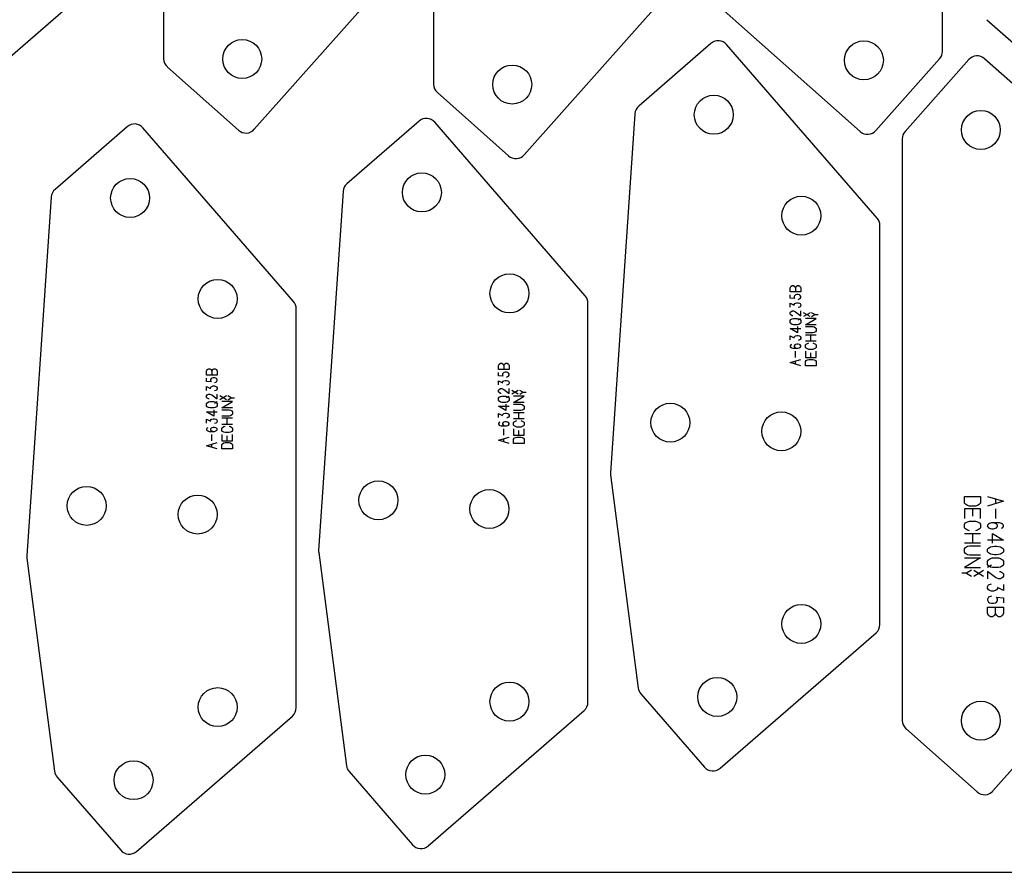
# Model space of a CAD drawing. Header units: millimetres. Extents: x 0 to 2500, y 0 to 1253.
# Tile 6 of 16: x 1150 to 1592, y 0 to 383. Entities that reach past the tile are written whole.
import ezdxf

# ---------------------------------------------------------------- set-up
doc = ezdxf.new("R2010")
doc.units = ezdxf.units.MM
doc.layers.add('PARTS', color=4, linetype='CONTINUOUS')
doc.layers.add('PLATE', color=2, linetype='CONTINUOUS')

msp = doc.modelspace()

# ---------------------------------------------------------------- linework, layer by layer
at = {"layer": 'PARTS'}
for p, q in [((1564.63, 368.44), (1564.63, 629.45)), ((1214.92, 626.19), (1214.92, 365.18)), ((1336.16, 614.73), (1336.16, 353.73)), ((1132.58, 354.39), (1202.61, 415.16)), ((1255.63, 333.47), (1324.07, 410.52)), ((1376.86, 322.01), (1445.31, 399.07)), ((1458.31, 394.1), (1527.69, 332.48)), ((1584.61, 382.67), (1653.99, 321.05)), ((1460.67, 372), (1428.26, 343.87)), ((1535.32, 293.61), (1467.73, 371.5)), ((1534.75, 332.9), (1563.37, 365.12)), ((1576.45, 364.75), (1547.83, 332.53)), ((1652.89, 303.55), (1583.51, 365.17)), ((1216.6, 361.44), (1248.57, 333.05)), ((1337.84, 349.99), (1369.8, 321.6)), ((1426.54, 340.44), (1415.6, 179.32)), ((1329.6, 337.14), (1297.18, 309.01)), ((1404.25, 258.75), (1336.65, 336.64)), ((1198.59, 334.65), (1166.17, 306.52)), ((1273.24, 256.26), (1205.64, 334.15)), ((1546.57, 329.21), (1546.57, 68.2)), ((1295.47, 305.57), (1284.52, 144.46)), ((1164.46, 303.09), (1153.52, 141.97)), ((1536.54, 111.26), (1536.54, 290.33)), ((1496.3, 262.27), (1496.6, 262.99)), ((1496.3, 260.47), (1496.3, 262.27)), ((1496.6, 262.99), (1497.2, 263.35)), ((1497.2, 263.35), (1497.8, 263.35)), ((1497.8, 263.35), (1498.4, 262.99)), ((1498.4, 262.99), (1498.7, 262.27)), ((1498.7, 262.27), (1499, 262.99)), ((1498.7, 262.27), (1498.7, 260.47)), ((1499, 262.99), (1499.6, 263.35)), ((1499.6, 263.35), (1500.2, 263.35)), ((1500.2, 263.35), (1500.8, 262.99)), ((1500.8, 262.99), (1501.1, 262.27)), ((1501.1, 262.27), (1501.1, 260.47)), ((1501.1, 260.47), (1496.3, 260.47)), ((1496.3, 257.69), (1496.3, 259.13)), ((1498.4, 257.51), (1496.3, 257.69)), ((1498.4, 258.95), (1498.1, 258.59)), ((1498.1, 258.59), (1498.1, 257.87)), ((1498.1, 257.87), (1498.4, 257.51)), ((1498.7, 259.13), (1498.4, 258.95)), ((1499.3, 259.31), (1498.7, 259.13)), ((1499.9, 259.31), (1499.3, 259.31)), ((1500.5, 259.13), (1499.9, 259.31)), ((1499.9, 257.15), (1500.5, 257.33)), ((1500.8, 258.95), (1500.5, 259.13)), ((1500.5, 257.33), (1500.8, 257.51)), ((1501.1, 258.41), (1500.8, 258.95)), ((1500.8, 257.51), (1501.1, 258.05)), ((1501.1, 258.05), (1501.1, 258.41)), ((1274.46, 73.9), (1274.46, 252.98)), ((1405.47, 76.39), (1405.47, 255.47)), ((1496.3, 253.65), (1496.3, 255.45)), ((1496.3, 255.45), (1498.1, 254.55)), ((1498.1, 254.91), (1498.4, 255.27)), ((1498.1, 254.55), (1498.1, 254.91)), ((1498.4, 255.27), (1498.7, 255.45)), ((1498.7, 255.45), (1499.3, 255.63)), ((1499.3, 255.63), (1499.9, 255.63)), ((1499.9, 255.63), (1500.5, 255.45)), ((1500.5, 253.65), (1499.9, 253.47)), ((1500.5, 255.45), (1500.8, 255.27)), ((1500.8, 253.83), (1500.5, 253.65)), ((1500.8, 255.27), (1501.1, 254.73)), ((1501.1, 254.37), (1500.8, 253.83)), ((1501.1, 254.73), (1501.1, 254.37)), ((1496.3, 251.23), (1496.6, 251.59)), ((1496.3, 250.51), (1496.3, 251.23)), ((1496.6, 250.15), (1496.3, 250.51)), ((1496.3, 247.73), (1496.6, 248.09)), ((1496.3, 246.65), (1496.3, 247.73)), ((1496.6, 251.59), (1497.2, 251.95)), ((1497.2, 249.79), (1496.6, 250.15)), ((1496.6, 248.09), (1497.2, 248.45)), ((1497.2, 251.95), (1497.8, 251.95)), ((1497.5, 249.79), (1497.2, 249.79)), ((1497.2, 248.45), (1497.8, 248.63)), ((1497.8, 251.95), (1498.7, 251.59)), ((1497.8, 248.63), (1499.6, 248.63)), ((1498.7, 251.59), (1501.1, 249.79)), ((1499.6, 248.63), (1500.2, 248.45)), ((1499.9, 247.91), (1501.1, 248.63)), ((1500.2, 248.45), (1500.8, 248.09)), ((1500.8, 248.09), (1501.1, 247.73)), ((1501.1, 249.79), (1501.1, 251.95)), ((1501.1, 247.73), (1501.1, 246.65)), ((1505.18, 249.43), (1502.3, 251.16)), ((1505.18, 251.16), (1502.3, 249.43)), ((1503.14, 245.75), (1507.94, 248.63)), ((1507.94, 248.63), (1503.14, 248.63)), ((1507.34, 250.3), (1505.9, 251.16)), ((1505.9, 249.43), (1507.34, 250.3)), ((1507.34, 250.3), (1508.78, 250.3)), ((1496.6, 246.29), (1496.3, 246.65)), ((1499.6, 242.07), (1496.3, 244.05)), ((1496.3, 244.05), (1501.1, 244.05)), ((1497.2, 245.93), (1496.6, 246.29)), ((1497.8, 245.75), (1497.2, 245.93)), ((1499.6, 245.75), (1497.8, 245.75)), ((1500.2, 245.93), (1499.6, 245.75)), ((1499.6, 244.95), (1499.6, 242.07)), ((1500.8, 246.29), (1500.2, 245.93)), ((1501.1, 246.65), (1500.8, 246.29)), ((1507.94, 245.75), (1503.14, 245.75)), ((1503.14, 244.95), (1506.44, 244.95)), ((1506.44, 244.95), (1507.04, 244.77)), ((1507.04, 244.77), (1507.64, 244.41)), ((1507.64, 244.41), (1507.94, 244.05)), ((1507.94, 244.05), (1507.94, 242.97)), ((1496.3, 238.93), (1496.3, 240.73)), ((1496.3, 240.73), (1498.1, 239.83)), ((1498.1, 240.19), (1498.4, 240.55)), ((1498.1, 239.83), (1498.1, 240.19)), ((1498.4, 240.55), (1498.7, 240.73)), ((1498.7, 240.73), (1499.3, 240.91)), ((1499.3, 240.91), (1499.9, 240.91)), ((1499.9, 240.91), (1500.5, 240.73)), ((1500.5, 238.93), (1499.9, 238.75)), ((1500.5, 240.73), (1500.8, 240.55)), ((1500.8, 239.11), (1500.5, 238.93)), ((1500.8, 240.55), (1501.1, 240.01)), ((1501.1, 239.65), (1500.8, 239.11)), ((1501.1, 240.01), (1501.1, 239.65)), ((1506.44, 242.07), (1503.14, 242.07)), ((1503.14, 241.27), (1507.94, 241.27)), ((1505.54, 238.39), (1505.54, 241.27)), ((1507.04, 242.25), (1506.44, 242.07)), ((1507.64, 242.61), (1507.04, 242.25)), ((1507.94, 242.97), (1507.64, 242.61)), ((1496.6, 236.69), (1496.3, 236.33)), ((1496.3, 236.33), (1496.3, 235.97)), ((1496.3, 235.97), (1496.6, 235.61)), ((1496.9, 236.87), (1496.6, 236.69)), ((1496.6, 235.61), (1496.9, 235.43)), ((1496.9, 235.43), (1497.5, 235.25)), ((1497.5, 235.25), (1499.9, 235.25)), ((1498.4, 236.69), (1498.1, 236.33)), ((1498.1, 236.33), (1498.1, 235.97)), ((1498.1, 235.97), (1498.4, 235.61)), ((1498.7, 236.87), (1498.4, 236.69)), ((1498.4, 235.61), (1498.7, 235.43)), ((1499.3, 237.05), (1498.7, 236.87)), ((1498.7, 235.43), (1499.3, 235.25)), ((1499.9, 237.05), (1499.3, 237.05)), ((1500.5, 236.87), (1499.9, 237.05)), ((1499.9, 235.25), (1500.5, 235.43)), ((1500.8, 236.69), (1500.5, 236.87)), ((1500.5, 235.43), (1500.8, 235.61)), ((1501.1, 236.33), (1500.8, 236.69)), ((1500.8, 235.61), (1501.1, 235.97)), ((1501.1, 235.97), (1501.1, 236.33)), ((1507.94, 238.39), (1503.14, 238.39)), ((1503.14, 236.69), (1503.44, 237.05)), ((1503.14, 235.61), (1503.14, 236.69)), ((1503.44, 235.25), (1503.14, 235.61)), ((1503.44, 237.05), (1504.04, 237.41)), ((1504.04, 234.89), (1503.44, 235.25)), ((1504.04, 237.41), (1504.64, 237.59)), ((1504.64, 234.71), (1504.04, 234.89)), ((1506.44, 234.71), (1504.64, 234.71)), ((1506.44, 237.59), (1507.04, 237.41)), ((1507.04, 234.89), (1506.44, 234.71)), ((1507.04, 237.41), (1507.64, 237.05)), ((1507.64, 235.25), (1507.04, 234.89)), ((1507.64, 237.05), (1507.94, 236.69)), ((1507.94, 235.61), (1507.64, 235.25)), ((1507.94, 236.69), (1507.94, 235.61)), ((1496.3, 228.79), (1501.1, 230.23)), ((1498.7, 231.03), (1498.7, 233.91)), ((1503.14, 233.91), (1503.14, 231.03)), ((1503.14, 231.03), (1507.94, 231.03)), ((1503.44, 229.69), (1504.04, 230.05)), ((1504.04, 230.05), (1504.64, 230.23)), ((1504.64, 230.23), (1506.44, 230.23)), ((1505.54, 231.03), (1505.54, 233.19)), ((1506.44, 230.23), (1507.04, 230.05)), ((1507.04, 230.05), (1507.64, 229.69)), ((1507.94, 231.03), (1507.94, 233.91)), ((1234.22, 224.92), (1234.52, 225.64)), ((1234.52, 225.64), (1235.12, 226)), ((1235.12, 226), (1235.72, 226)), ((1235.72, 226), (1236.32, 225.64)), ((1236.32, 225.64), (1236.62, 224.92)), ((1236.62, 224.92), (1236.92, 225.64)), ((1236.92, 225.64), (1237.52, 226)), ((1237.52, 226), (1238.12, 226)), ((1238.12, 226), (1238.72, 225.64)), ((1238.72, 225.64), (1239.02, 224.92)), ((1365.23, 227.41), (1365.53, 228.13)), ((1365.23, 225.61), (1365.23, 227.41)), ((1370.03, 225.61), (1365.23, 225.61)), ((1365.53, 228.13), (1366.13, 228.49)), ((1366.13, 228.49), (1366.73, 228.49)), ((1366.73, 228.49), (1367.33, 228.13)), ((1367.33, 228.13), (1367.63, 227.41)), ((1367.63, 227.41), (1367.93, 228.13)), ((1367.63, 227.41), (1367.63, 225.61)), ((1367.93, 228.13), (1368.53, 228.49)), ((1368.53, 228.49), (1369.13, 228.49)), ((1369.13, 228.49), (1369.73, 228.13)), ((1369.73, 228.13), (1370.03, 227.41)), ((1370.03, 227.41), (1370.03, 225.61)), ((1501.1, 227.35), (1496.3, 228.79)), ((1498.7, 228.07), (1498.7, 229.51)), ((1503.14, 229.33), (1503.44, 229.69)), ((1503.14, 227.35), (1503.14, 229.33)), ((1507.94, 227.35), (1503.14, 227.35)), ((1507.64, 229.69), (1507.94, 229.33)), ((1507.94, 229.33), (1507.94, 227.35)), ((1234.22, 223.12), (1234.22, 224.92)), ((1239.02, 223.12), (1234.22, 223.12)), ((1234.22, 220.34), (1234.22, 221.78)), ((1236.32, 221.6), (1236.02, 221.24)), ((1236.02, 221.24), (1236.02, 220.52)), ((1236.62, 221.78), (1236.32, 221.6)), ((1236.62, 224.92), (1236.62, 223.12)), ((1237.22, 221.96), (1236.62, 221.78)), ((1237.82, 221.96), (1237.22, 221.96)), ((1238.42, 221.78), (1237.82, 221.96)), ((1238.72, 221.6), (1238.42, 221.78)), ((1239.02, 221.06), (1238.72, 221.6)), ((1239.02, 224.92), (1239.02, 223.12)), ((1239.02, 220.7), (1239.02, 221.06)), ((1365.23, 222.83), (1365.23, 224.27)), ((1367.33, 222.65), (1365.23, 222.83)), ((1367.33, 224.09), (1367.03, 223.73)), ((1367.03, 223.73), (1367.03, 223.01)), ((1367.03, 223.01), (1367.33, 222.65)), ((1367.63, 224.27), (1367.33, 224.09)), ((1368.23, 224.45), (1367.63, 224.27)), ((1368.83, 224.45), (1368.23, 224.45)), ((1369.43, 224.27), (1368.83, 224.45)), ((1368.83, 222.29), (1369.43, 222.47)), ((1369.73, 224.09), (1369.43, 224.27)), ((1369.43, 222.47), (1369.73, 222.65)), ((1370.03, 223.55), (1369.73, 224.09)), ((1369.73, 222.65), (1370.03, 223.19)), ((1370.03, 223.19), (1370.03, 223.55)), ((1236.32, 220.16), (1234.22, 220.34)), ((1234.22, 216.3), (1234.22, 218.1)), ((1234.22, 218.1), (1236.02, 217.2)), ((1236.02, 220.52), (1236.32, 220.16)), ((1236.02, 217.56), (1236.32, 217.92)), ((1236.02, 217.2), (1236.02, 217.56)), ((1236.32, 217.92), (1236.62, 218.1)), ((1236.62, 218.1), (1237.22, 218.28)), ((1237.22, 218.28), (1237.82, 218.28)), ((1237.82, 219.8), (1238.42, 219.98)), ((1237.82, 218.28), (1238.42, 218.1)), ((1238.42, 219.98), (1238.72, 220.16)), ((1238.42, 218.1), (1238.72, 217.92)), ((1238.72, 220.16), (1239.02, 220.7)), ((1238.72, 217.92), (1239.02, 217.38)), ((1239.02, 217.02), (1238.72, 216.48)), ((1239.02, 217.38), (1239.02, 217.02)), ((1365.23, 218.79), (1365.23, 220.59)), ((1365.23, 220.59), (1367.03, 219.69)), ((1365.23, 216.37), (1365.53, 216.73)), ((1365.53, 216.73), (1366.13, 217.09)), ((1366.13, 217.09), (1366.73, 217.09)), ((1366.73, 217.09), (1367.63, 216.73)), ((1367.03, 220.05), (1367.33, 220.41)), ((1367.03, 219.69), (1367.03, 220.05)), ((1367.33, 220.41), (1367.63, 220.59)), ((1367.63, 220.59), (1368.23, 220.77)), ((1367.63, 216.73), (1370.03, 214.93)), ((1368.23, 220.77), (1368.83, 220.77)), ((1368.83, 220.77), (1369.43, 220.59)), ((1369.43, 218.79), (1368.83, 218.61)), ((1369.43, 220.59), (1369.73, 220.41)), ((1369.73, 218.97), (1369.43, 218.79)), ((1369.73, 220.41), (1370.03, 219.87)), ((1370.03, 219.51), (1369.73, 218.97)), ((1370.03, 219.87), (1370.03, 219.51)), ((1370.03, 214.93), (1370.03, 217.09)), ((1234.22, 213.88), (1234.52, 214.24)), ((1234.22, 213.16), (1234.22, 213.88)), ((1234.52, 212.8), (1234.22, 213.16)), ((1234.52, 214.24), (1235.12, 214.6)), ((1235.12, 212.44), (1234.52, 212.8)), ((1235.12, 214.6), (1235.72, 214.6)), ((1235.42, 212.44), (1235.12, 212.44)), ((1235.72, 214.6), (1236.62, 214.24)), ((1236.62, 214.24), (1239.02, 212.44)), ((1238.42, 216.3), (1237.82, 216.12)), ((1238.72, 216.48), (1238.42, 216.3)), ((1239.02, 212.44), (1239.02, 214.6)), ((1243.1, 212.08), (1240.22, 213.81)), ((1243.1, 213.81), (1240.22, 212.08)), ((1245.26, 212.95), (1243.82, 213.81)), ((1243.82, 212.08), (1245.26, 212.95)), ((1245.26, 212.95), (1246.7, 212.95)), ((1365.23, 215.65), (1365.23, 216.37)), ((1365.53, 215.29), (1365.23, 215.65)), ((1365.23, 212.87), (1365.53, 213.23)), ((1365.23, 211.79), (1365.23, 212.87)), ((1366.13, 214.93), (1365.53, 215.29)), ((1365.53, 213.23), (1366.13, 213.59)), ((1366.43, 214.93), (1366.13, 214.93)), ((1366.13, 213.59), (1366.73, 213.77)), ((1366.73, 213.77), (1368.53, 213.77)), ((1368.53, 213.77), (1369.13, 213.59)), ((1368.83, 213.05), (1370.03, 213.77)), ((1369.13, 213.59), (1369.73, 213.23)), ((1369.73, 213.23), (1370.03, 212.87)), ((1370.03, 212.87), (1370.03, 211.79)), ((1374.11, 214.57), (1371.23, 216.3)), ((1374.11, 216.3), (1371.23, 214.57)), ((1372.07, 210.89), (1376.87, 213.77)), ((1376.87, 213.77), (1372.07, 213.77)), ((1376.27, 215.43), (1374.83, 216.3)), ((1374.83, 214.57), (1376.27, 215.43)), ((1376.27, 215.43), (1377.71, 215.43)), ((1234.22, 210.38), (1234.52, 210.74)), ((1234.22, 209.3), (1234.22, 210.38)), ((1234.52, 208.94), (1234.22, 209.3)), ((1234.52, 210.74), (1235.12, 211.1)), ((1235.12, 208.58), (1234.52, 208.94)), ((1235.12, 211.1), (1235.72, 211.28)), ((1235.72, 208.4), (1235.12, 208.58)), ((1235.72, 211.28), (1237.52, 211.28)), ((1237.52, 208.4), (1235.72, 208.4)), ((1237.52, 211.28), (1238.12, 211.1)), ((1238.12, 208.58), (1237.52, 208.4)), ((1237.82, 210.56), (1239.02, 211.28)), ((1238.12, 211.1), (1238.72, 210.74)), ((1238.72, 208.94), (1238.12, 208.58)), ((1238.72, 210.74), (1239.02, 210.38)), ((1239.02, 209.3), (1238.72, 208.94)), ((1239.02, 210.38), (1239.02, 209.3)), ((1241.06, 208.4), (1245.86, 211.28)), ((1245.86, 211.28), (1241.06, 211.28)), ((1245.86, 208.4), (1241.06, 208.4)), ((1365.53, 211.43), (1365.23, 211.79)), ((1368.53, 207.21), (1365.23, 209.19)), ((1365.23, 209.19), (1370.03, 209.19)), ((1366.13, 211.07), (1365.53, 211.43)), ((1366.73, 210.89), (1366.13, 211.07)), ((1368.53, 210.89), (1366.73, 210.89)), ((1369.13, 211.07), (1368.53, 210.89)), ((1368.53, 210.09), (1368.53, 207.21)), ((1369.73, 211.43), (1369.13, 211.07)), ((1370.03, 211.79), (1369.73, 211.43)), ((1376.87, 210.89), (1372.07, 210.89)), ((1372.07, 210.09), (1375.37, 210.09)), ((1375.37, 210.09), (1375.97, 209.91)), ((1375.97, 209.91), (1376.57, 209.55)), ((1376.57, 209.55), (1376.87, 209.19)), ((1376.87, 208.11), (1376.57, 207.75)), ((1376.87, 209.19), (1376.87, 208.11)), ((1237.52, 204.72), (1234.22, 206.7)), ((1234.22, 206.7), (1239.02, 206.7)), ((1234.22, 201.58), (1234.22, 203.38)), ((1234.22, 203.38), (1236.02, 202.48)), ((1236.32, 203.2), (1236.62, 203.38)), ((1236.62, 203.38), (1237.22, 203.56)), ((1237.22, 203.56), (1237.82, 203.56)), ((1237.52, 207.6), (1237.52, 204.72)), ((1237.82, 203.56), (1238.42, 203.38)), ((1238.42, 203.38), (1238.72, 203.2)), ((1241.06, 207.6), (1244.36, 207.6)), ((1244.36, 204.72), (1241.06, 204.72)), ((1241.06, 203.92), (1245.86, 203.92)), ((1243.46, 201.04), (1243.46, 203.92)), ((1244.36, 207.6), (1244.96, 207.42)), ((1244.96, 204.9), (1244.36, 204.72)), ((1244.96, 207.42), (1245.56, 207.06)), ((1245.56, 205.26), (1244.96, 204.9)), ((1245.56, 207.06), (1245.86, 206.7)), ((1245.86, 205.62), (1245.56, 205.26)), ((1245.86, 206.7), (1245.86, 205.62)), ((1365.23, 204.07), (1365.23, 205.87)), ((1365.23, 205.87), (1367.03, 204.97)), ((1367.03, 205.33), (1367.33, 205.69)), ((1367.03, 204.97), (1367.03, 205.33)), ((1367.33, 205.69), (1367.63, 205.87)), ((1367.63, 205.87), (1368.23, 206.05)), ((1368.23, 206.05), (1368.83, 206.05)), ((1368.83, 206.05), (1369.43, 205.87)), ((1369.43, 204.07), (1368.83, 203.89)), ((1369.43, 205.87), (1369.73, 205.69)), ((1369.73, 204.25), (1369.43, 204.07)), ((1369.73, 205.69), (1370.03, 205.15)), ((1370.03, 204.79), (1369.73, 204.25)), ((1370.03, 205.15), (1370.03, 204.79)), ((1375.37, 207.21), (1372.07, 207.21)), ((1372.07, 206.41), (1376.87, 206.41)), ((1376.87, 203.53), (1372.07, 203.53)), ((1374.47, 203.53), (1374.47, 206.41)), ((1375.97, 207.39), (1375.37, 207.21)), ((1376.57, 207.75), (1375.97, 207.39)), ((1234.52, 199.34), (1234.22, 198.98)), ((1234.22, 198.98), (1234.22, 198.62)), ((1234.82, 199.52), (1234.52, 199.34)), ((1236.02, 202.84), (1236.32, 203.2)), ((1236.02, 202.48), (1236.02, 202.84)), ((1236.32, 199.34), (1236.02, 198.98)), ((1236.02, 198.98), (1236.02, 198.62)), ((1236.62, 199.52), (1236.32, 199.34)), ((1237.22, 199.7), (1236.62, 199.52)), ((1237.82, 199.7), (1237.22, 199.7)), ((1238.42, 201.58), (1237.82, 201.4)), ((1238.42, 199.52), (1237.82, 199.7)), ((1238.72, 201.76), (1238.42, 201.58)), ((1238.72, 199.34), (1238.42, 199.52)), ((1238.72, 203.2), (1239.02, 202.66)), ((1239.02, 202.3), (1238.72, 201.76)), ((1239.02, 198.98), (1238.72, 199.34)), ((1239.02, 202.66), (1239.02, 202.3)), ((1239.02, 198.62), (1239.02, 198.98)), ((1245.86, 201.04), (1241.06, 201.04)), ((1241.06, 199.34), (1241.36, 199.7)), ((1241.06, 198.26), (1241.06, 199.34)), ((1241.36, 199.7), (1241.96, 200.06)), ((1241.96, 200.06), (1242.56, 200.24)), ((1244.36, 200.24), (1244.96, 200.06)), ((1244.96, 200.06), (1245.56, 199.7)), ((1245.56, 199.7), (1245.86, 199.34)), ((1245.86, 199.34), (1245.86, 198.26)), ((1365.53, 201.83), (1365.23, 201.47)), ((1365.23, 201.47), (1365.23, 201.11)), ((1365.23, 201.11), (1365.53, 200.75)), ((1365.83, 202.01), (1365.53, 201.83)), ((1365.53, 200.75), (1365.83, 200.57)), ((1365.83, 200.57), (1366.43, 200.39)), ((1366.43, 200.39), (1368.83, 200.39)), ((1367.33, 201.83), (1367.03, 201.47)), ((1367.03, 201.47), (1367.03, 201.11)), ((1367.03, 201.11), (1367.33, 200.75)), ((1367.63, 202.01), (1367.33, 201.83)), ((1367.33, 200.75), (1367.63, 200.57)), ((1368.23, 202.19), (1367.63, 202.01)), ((1367.63, 200.57), (1368.23, 200.39)), ((1367.63, 196.17), (1367.63, 199.05)), ((1368.83, 202.19), (1368.23, 202.19)), ((1369.43, 202.01), (1368.83, 202.19)), ((1368.83, 200.39), (1369.43, 200.57)), ((1369.73, 201.83), (1369.43, 202.01)), ((1369.43, 200.57), (1369.73, 200.75)), ((1370.03, 201.47), (1369.73, 201.83)), ((1369.73, 200.75), (1370.03, 201.11)), ((1370.03, 201.11), (1370.03, 201.47)), ((1372.07, 201.83), (1372.37, 202.19)), ((1372.07, 200.75), (1372.07, 201.83)), ((1372.37, 200.39), (1372.07, 200.75)), ((1372.07, 199.05), (1372.07, 196.17)), ((1372.37, 202.19), (1372.97, 202.55)), ((1372.97, 200.03), (1372.37, 200.39)), ((1372.97, 202.55), (1373.57, 202.73)), ((1373.57, 199.85), (1372.97, 200.03)), ((1375.37, 199.85), (1373.57, 199.85)), ((1375.37, 202.73), (1375.97, 202.55)), ((1375.97, 200.03), (1375.37, 199.85)), ((1375.97, 202.55), (1376.57, 202.19)), ((1376.57, 200.39), (1375.97, 200.03)), ((1376.57, 202.19), (1376.87, 201.83)), ((1376.87, 200.75), (1376.57, 200.39)), ((1376.87, 201.83), (1376.87, 200.75)), ((1376.87, 196.17), (1376.87, 199.05)), ((1234.22, 198.62), (1234.52, 198.26)), ((1234.52, 198.26), (1234.82, 198.08)), ((1234.82, 198.08), (1235.42, 197.9)), ((1235.42, 197.9), (1237.82, 197.9)), ((1236.02, 198.62), (1236.32, 198.26)), ((1236.32, 198.26), (1236.62, 198.08)), ((1236.62, 198.08), (1237.22, 197.9)), ((1236.62, 193.68), (1236.62, 196.56)), ((1237.82, 197.9), (1238.42, 198.08)), ((1238.42, 198.08), (1238.72, 198.26)), ((1238.72, 198.26), (1239.02, 198.62)), ((1241.36, 197.9), (1241.06, 198.26)), ((1241.06, 196.56), (1241.06, 193.68)), ((1241.96, 197.54), (1241.36, 197.9)), ((1242.56, 197.36), (1241.96, 197.54)), ((1244.36, 197.36), (1242.56, 197.36)), ((1243.46, 193.68), (1243.46, 195.84)), ((1244.96, 197.54), (1244.36, 197.36)), ((1245.56, 197.9), (1244.96, 197.54)), ((1245.86, 198.26), (1245.56, 197.9)), ((1245.86, 193.68), (1245.86, 196.56)), ((1365.23, 193.93), (1370.03, 195.37)), ((1367.63, 193.21), (1367.63, 194.65)), ((1372.07, 196.17), (1376.87, 196.17)), ((1372.07, 194.47), (1372.37, 194.83)), ((1372.37, 194.83), (1372.97, 195.19)), ((1372.97, 195.19), (1373.57, 195.37)), ((1373.57, 195.37), (1375.37, 195.37)), ((1374.47, 196.17), (1374.47, 198.33)), ((1375.37, 195.37), (1375.97, 195.19)), ((1375.97, 195.19), (1376.57, 194.83)), ((1376.57, 194.83), (1376.87, 194.47)), ((1234.22, 191.44), (1239.02, 192.88)), ((1239.02, 190), (1234.22, 191.44)), ((1236.62, 190.72), (1236.62, 192.16)), ((1241.06, 193.68), (1245.86, 193.68)), ((1241.06, 191.98), (1241.36, 192.34)), ((1241.06, 190), (1241.06, 191.98)), ((1241.36, 192.34), (1241.96, 192.7)), ((1241.96, 192.7), (1242.56, 192.88)), ((1242.56, 192.88), (1244.36, 192.88)), ((1244.36, 192.88), (1244.96, 192.7)), ((1244.96, 192.7), (1245.56, 192.34)), ((1245.56, 192.34), (1245.86, 191.98)), ((1245.86, 191.98), (1245.86, 190)), ((1370.03, 192.49), (1365.23, 193.93)), ((1372.07, 192.49), (1372.07, 194.47)), ((1376.87, 192.49), (1372.07, 192.49)), ((1376.87, 194.47), (1376.87, 192.49)), ((1245.86, 190), (1241.06, 190)), ((1415.63, 178.34), (1428.05, 82.69)), ((1574.55, 165.7), (1574.55, 168.67)), ((1574.55, 168.67), (1581.75, 168.67)), ((1581.75, 168.67), (1581.75, 165.7)), ((1584.81, 168.67), (1592.01, 166.51)), ((1575, 165.16), (1574.55, 165.7)), ((1575.9, 164.62), (1575, 165.16)), ((1576.8, 164.35), (1575.9, 164.62)), ((1579.5, 164.35), (1576.8, 164.35)), ((1580.4, 164.62), (1579.5, 164.35)), ((1581.3, 165.16), (1580.4, 164.62)), ((1581.75, 165.7), (1581.3, 165.16)), ((1592.01, 166.51), (1584.81, 164.35)), ((1588.41, 167.59), (1588.41, 165.43)), ((1581.75, 163.15), (1574.55, 163.15)), ((1574.55, 163.15), (1574.55, 158.83)), ((1578.15, 163.15), (1578.15, 159.91)), ((1581.75, 158.83), (1581.75, 163.15)), ((1588.41, 163.15), (1588.41, 158.83)), ((1574.55, 156.28), (1575, 156.82)), ((1574.55, 154.66), (1574.55, 156.28)), ((1575, 156.82), (1575.9, 157.36)), ((1575.9, 157.36), (1576.8, 157.63)), ((1576.8, 157.63), (1579.5, 157.63)), ((1579.5, 157.63), (1580.4, 157.36)), ((1580.4, 157.36), (1581.3, 156.82)), ((1581.3, 156.82), (1581.75, 156.28)), ((1581.75, 156.28), (1581.75, 154.66)), ((1585.26, 156.28), (1584.81, 155.74)), ((1584.81, 155.74), (1584.81, 155.2)), ((1584.81, 155.2), (1585.26, 154.66)), ((1585.71, 156.55), (1585.26, 156.28)), ((1586.61, 156.82), (1585.71, 156.55)), ((1590.21, 156.82), (1586.61, 156.82)), ((1588.41, 156.55), (1587.51, 156.82)), ((1588.86, 156.28), (1588.41, 156.55)), ((1589.31, 155.74), (1588.86, 156.28)), ((1588.86, 154.66), (1589.31, 155.2)), ((1589.31, 155.2), (1589.31, 155.74)), ((1591.11, 156.55), (1590.21, 156.82)), ((1591.56, 156.28), (1591.11, 156.55)), ((1592.01, 155.74), (1591.56, 156.28)), ((1591.56, 154.66), (1592.01, 155.2)), ((1592.01, 155.2), (1592.01, 155.74)), ((1575, 154.12), (1574.55, 154.66)), ((1574.55, 152.11), (1581.75, 152.11)), ((1575.9, 153.58), (1575, 154.12)), ((1576.8, 153.31), (1575.9, 153.58)), ((1578.15, 152.11), (1578.15, 147.79)), ((1580.4, 153.58), (1579.5, 153.31)), ((1581.3, 154.12), (1580.4, 153.58)), ((1581.75, 154.66), (1581.3, 154.12)), ((1585.26, 154.66), (1585.71, 154.39)), ((1585.71, 154.39), (1586.61, 154.12)), ((1586.61, 154.12), (1587.51, 154.12)), ((1587.06, 147.79), (1587.06, 152.11)), ((1587.06, 152.11), (1592.01, 149.14)), ((1587.51, 154.12), (1588.41, 154.39)), ((1588.41, 154.39), (1588.86, 154.66)), ((1591.11, 154.39), (1591.56, 154.66)), ((1581.75, 147.79), (1574.55, 147.79)), ((1575, 145.78), (1575.9, 146.32)), ((1575.9, 146.32), (1576.8, 146.59)), ((1576.8, 146.59), (1581.75, 146.59)), ((1592.01, 149.14), (1584.81, 149.14)), ((1585.26, 145.51), (1586.16, 146.05)), ((1586.16, 146.05), (1587.96, 146.32)), ((1587.96, 146.32), (1588.86, 146.32)), ((1588.86, 146.32), (1590.66, 146.05)), ((1590.66, 146.05), (1591.56, 145.51)), ((1284.55, 143.47), (1296.98, 47.83)), ((1574.55, 145.24), (1575, 145.78)), ((1574.55, 143.62), (1574.55, 145.24)), ((1575, 143.08), (1574.55, 143.62)), ((1575.9, 142.54), (1575, 143.08)), ((1576.8, 142.27), (1575.9, 142.54)), ((1581.75, 142.27), (1576.8, 142.27)), ((1584.81, 144.97), (1585.26, 145.51)), ((1584.81, 143.89), (1584.81, 144.97)), ((1585.26, 143.35), (1584.81, 143.89)), ((1586.16, 142.81), (1585.26, 143.35)), ((1587.96, 142.54), (1586.16, 142.81)), ((1588.86, 142.54), (1587.96, 142.54)), ((1590.66, 142.81), (1588.86, 142.54)), ((1591.56, 143.35), (1590.66, 142.81)), ((1591.56, 145.51), (1592.01, 144.97)), ((1592.01, 143.89), (1591.56, 143.35)), ((1592.01, 144.97), (1592.01, 143.89)), ((1153.55, 140.99), (1165.97, 45.34)), ((1574.55, 141.07), (1581.75, 141.07)), ((1581.75, 141.07), (1574.55, 136.75)), ((1584.81, 139.72), (1585.26, 140.26)), ((1584.81, 138.1), (1584.81, 139.72)), ((1585.26, 137.56), (1584.81, 138.1)), ((1586.61, 137.83), (1584.81, 136.75)), ((1585.26, 140.26), (1586.16, 140.8)), ((1586.16, 137.02), (1585.26, 137.56)), ((1586.16, 140.8), (1587.06, 141.07)), ((1587.06, 141.07), (1589.76, 141.07)), ((1589.76, 141.07), (1590.66, 140.8)), ((1590.66, 140.8), (1591.56, 140.26)), ((1591.56, 137.56), (1590.66, 137.02)), ((1591.56, 140.26), (1592.01, 139.72)), ((1592.01, 138.1), (1591.56, 137.56)), ((1592.01, 139.72), (1592.01, 138.1)), ((1575.45, 134.26), (1573.29, 134.26)), ((1574.55, 136.75), (1581.75, 136.75)), ((1577.61, 135.55), (1575.45, 134.26)), ((1575.45, 134.26), (1577.61, 132.96)), ((1578.69, 135.55), (1583.01, 132.96)), ((1578.69, 132.96), (1583.01, 135.55)), ((1588.41, 132.31), (1584.81, 135.01)), ((1584.81, 135.01), (1584.81, 131.77)), ((1587.06, 136.75), (1586.16, 137.02)), ((1589.76, 136.75), (1587.06, 136.75)), ((1590.66, 137.02), (1589.76, 136.75)), ((1590.21, 135.01), (1590.66, 135.01)), ((1590.66, 135.01), (1591.56, 134.47)), ((1591.56, 134.47), (1592.01, 133.93)), ((1592.01, 132.85), (1591.56, 132.31)), ((1592.01, 133.93), (1592.01, 132.85)), ((1584.81, 128.14), (1585.26, 128.95)), ((1585.26, 128.95), (1585.71, 129.22)), ((1585.71, 129.22), (1586.61, 129.49)), ((1589.76, 131.77), (1588.41, 132.31)), ((1590.66, 131.77), (1589.76, 131.77)), ((1591.56, 132.31), (1590.66, 131.77)), ((1592.01, 129.22), (1592.01, 126.52)), ((1584.81, 127.6), (1584.81, 128.14)), ((1585.26, 126.79), (1584.81, 127.6)), ((1585.71, 126.52), (1585.26, 126.79)), ((1586.61, 126.25), (1585.71, 126.52)), ((1586.61, 123.97), (1585.71, 123.7)), ((1587.51, 126.25), (1586.61, 126.25)), ((1588.41, 126.52), (1587.51, 126.25)), ((1588.86, 126.79), (1588.41, 126.52)), ((1589.31, 127.33), (1588.86, 126.79)), ((1592.01, 126.52), (1589.31, 127.87)), ((1589.31, 127.87), (1589.31, 127.33)), ((1585.26, 123.43), (1584.81, 122.62)), ((1584.81, 122.62), (1584.81, 122.08)), ((1584.81, 122.08), (1585.26, 121.27)), ((1585.71, 123.7), (1585.26, 123.43)), ((1585.26, 121.27), (1585.71, 121)), ((1585.71, 121), (1586.61, 120.73)), ((1586.61, 120.73), (1587.51, 120.73)), ((1587.51, 120.73), (1588.41, 121)), ((1588.41, 121), (1588.86, 121.27)), ((1589.31, 122.89), (1588.86, 123.43)), ((1588.86, 123.43), (1592.01, 123.16)), ((1588.86, 121.27), (1589.31, 121.81)), ((1589.31, 121.81), (1589.31, 122.89)), ((1592.01, 123.16), (1592.01, 121)), ((1584.81, 118.99), (1592.01, 118.99)), ((1584.81, 116.29), (1584.81, 118.99)), ((1585.26, 115.21), (1584.81, 116.29)), ((1586.16, 114.67), (1585.26, 115.21)), ((1587.96, 115.21), (1587.06, 114.67)), ((1588.41, 116.29), (1587.96, 115.21)), ((1588.41, 116.29), (1588.41, 118.99)), ((1588.86, 115.21), (1588.41, 116.29)), ((1589.76, 114.67), (1588.86, 115.21)), ((1591.56, 115.21), (1590.66, 114.67)), ((1592.01, 116.29), (1591.56, 115.21)), ((1592.01, 118.99), (1592.01, 116.29)), ((1587.06, 114.67), (1586.16, 114.67)), ((1587.27, 36.49), (1655.71, 113.55)), ((1590.66, 114.67), (1589.76, 114.67)), ((1464.79, 46.71), (1534.82, 107.48)), ((1429.23, 80.06), (1457.74, 47.21)), ((1333.72, 11.85), (1403.75, 72.61)), ((1202.71, 9.36), (1272.74, 70.13)), ((1548.25, 64.47), (1580.21, 36.07)), ((1298.16, 45.19), (1326.66, 12.35)), ((1167.15, 42.71), (1195.66, 9.86))]:
    msp.add_line(p, q, dxfattribs=at)
for centre in [(1250.22, 365.02), (1529.34, 364.45), (1371.45, 353.57), (1461.95, 340.01), (1581.86, 333.2), (1330.88, 305.15), (1199.87, 302.66), (1501.28, 294.7), (1239.19, 257.35), (1370.2, 259.83), (1442.43, 201.81), (1492.28, 197.93), (1180.35, 164.46), (1311.35, 166.95), (1230.2, 160.58), (1361.2, 163.07), (1501.28, 111.47), (1370.2, 76.61), (1463.51, 78.7), (1239.19, 74.12), (1581.86, 68.05), (1201.43, 41.35), (1332.44, 43.84)]:
    msp.add_circle(centre, 8.75, dxfattribs=at)
for centre, start, end in [((1463.95, 368.23), 400.9508, 130.9495), ((1559.63, 368.44), 318.3866, 360), ((1219.92, 365.18), 180, 228.3866), ((1580.19, 361.43), 48.3866, 138.3867), ((1341.16, 353.73), 180, 228.3866), ((1431.53, 340.1), 130.9504, 176.1125), ((1332.88, 333.36), 400.9508, 130.9495), ((1201.87, 330.88), 400.9508, 130.9495), ((1251.89, 336.79), 228.3865, -41.6134), ((1531.01, 336.22), 228.3866, 318.3867), ((1551.57, 329.21), 138.3866, 180), ((1373.12, 325.33), 228.3865, -41.6134), ((1169.45, 302.75), 130.9504, 176.1125), ((1300.46, 305.23), 130.9504, 176.1125), ((1531.54, 290.33), 360, 400.9498), ((1400.47, 255.47), 360, 400.9498), ((1269.46, 252.98), 360, 400.9498), ((1420.59, 178.98), 176.1132, 187.4008), ((1158.5, 141.63), 176.1132, 187.4008), ((1289.51, 144.12), 176.1132, 187.4008), ((1531.54, 111.26), 310.9503, 360), ((1433.01, 83.34), 187.4008, 220.9498), ((1400.47, 76.39), 310.9503, 360), ((1269.46, 73.9), 310.9503, 360), ((1551.57, 68.2), 180, 228.3866), ((1170.93, 45.99), 187.4008, 220.9498), ((1301.94, 48.47), 187.4008, 220.9498), ((1461.51, 50.49), 220.9498, 310.9499), ((1583.53, 39.81), 228.3865, -41.6134), ((1199.43, 13.14), 220.9498, 310.9499), ((1330.44, 15.62), 220.9498, 310.9499)]:
    msp.add_arc(centre, 5, start, end, dxfattribs=at)
at = {"layer": 'PLATE'}
msp.add_line((0, 0), (2500, 0), dxfattribs=at)

doc.saveas('drawing.dxf')
